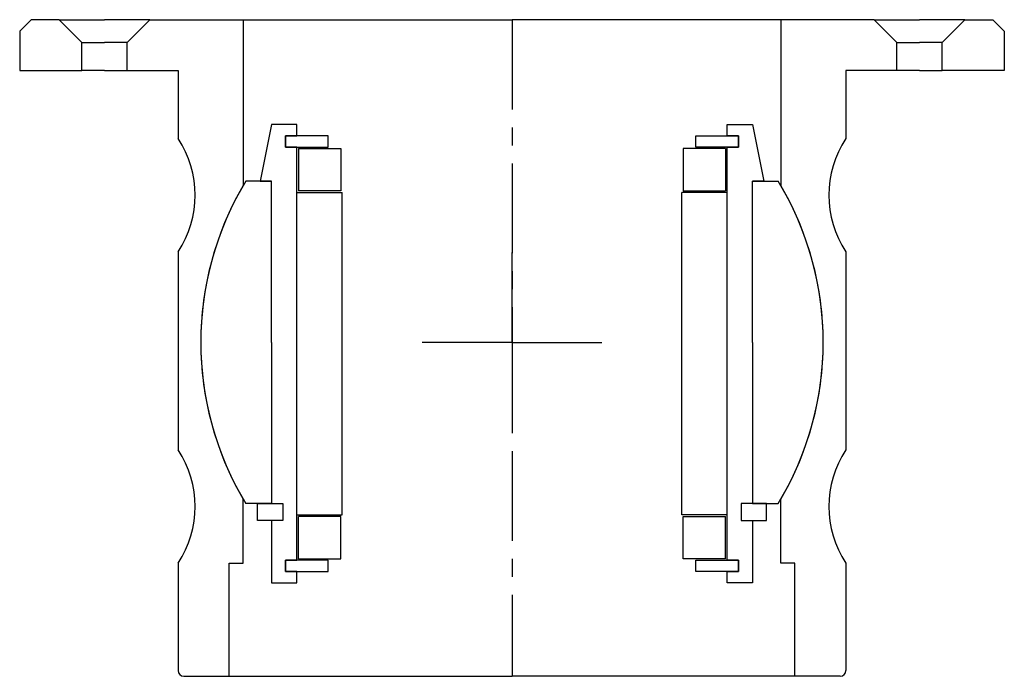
# Model space of a CAD drawing. Header units: millimetres. Extents: x -87 to 87, y -116 to 0.
import ezdxf

# ---------------------------------------------------------------- set-up
doc = ezdxf.new("R2010")
doc.units = ezdxf.units.MM
doc.header["$LTSCALE"] = 0.5
doc.header["$MEASUREMENT"] = 0
doc.linetypes.add('CENTER', pattern=[50.8, 31.75, -6.35, 6.35, -6.35])
doc.layers.get('0').update_dxf_attribs({"linetype": 'CONTINUOUS'})
doc.layers.add('Center', color=1, linetype='CENTER')

# ---------------------------------------------------------------- blocks, each defined once
blk = doc.blocks.new('M29-101 & M25-101')
for p, q in [((-87, -2), (-85, 0)), ((-80, 0), (-85, 0)), ((-76, -4), (-80, 0)), ((-80, 0), (-72, 0)), ((-64, 0), (-72, 0)), ((-68, -4), (-64, 0)), ((-64, 0), (-47.5, 0)), ((-47.5, 0), (-47.5, -29.27)), ((-47.5, 0), (0, 0)), ((47.5, 0), (0, 0)), ((64, 0), (47.5, 0)), ((47.5, 0), (47.5, -29.27)), ((64, 0), (72, 0)), ((68, -4), (64, 0)), ((80, 0), (72, 0)), ((76, -4), (80, 0)), ((80, 0), (85, 0)), ((87, -2), (85, 0)), ((-87, -2), (-87, -9)), ((87, -2), (87, -9)), ((-76, -4), (-72, -4)), ((-76, -9), (-76, -4)), ((-68, -4), (-72, -4)), ((-68, -9), (-68, -4)), ((68, -9), (68, -4)), ((68, -4), (72, -4)), ((76, -4), (72, -4)), ((76, -9), (76, -4)), ((-87, -9), (-76, -9)), ((-72, -9), (-76, -9)), ((-72, -9), (-68, -9)), ((-68, -9), (-59, -9)), ((-59, -9), (-59, -21)), ((68, -9), (59, -9)), ((59, -9), (59, -21)), ((72, -9), (68, -9)), ((72, -9), (76, -9)), ((87, -9), (76, -9)), ((-59, -41), (-59, -76)), ((59, -41), (59, -76)), ((-47.5, -96), (-47.5, -84.73)), ((47.5, -96), (47.5, -84.73)), ((-59, -96), (-59, -115)), ((-50, -116), (-50, -96)), ((-50, -96), (-47.5, -96)), ((50, -96), (47.5, -96)), ((50, -116), (50, -96)), ((59, -96), (59, -115)), ((-58, -116), (-50, -116)), ((-50, -116), (0, -116)), ((50, -116), (0, -116)), ((58, -116), (50, -116))]:
    blk.add_line(p, q)
for centre, radius, start, end in [((-74.17, -31), 18.17, 326.6015, 33.3985), ((74.17, -31), 18.17, 146.6015, 213.3985), ((0, -57), 55, 149.7274, 210.2726), ((0, -57), 55, 329.7274, 30.2726), ((-74.17, -86), 18.17, 326.6015, 33.3985), ((74.17, -86), 18.17, 146.6015, 213.3985), ((-58, -115), 1, 180, 270), ((58, -115), 1, 270, 0)]:
    blk.add_arc(centre, radius, start, end)
at = {"layer": 'Center'}
blk.add_line((0, 0), (0, -116), dxfattribs=at)
blk = doc.blocks.new('M27-105 & M15-101 - dia60')
for p, q in [((-42.5, 31.5), (-42.5, 42.5)), ((-42.5, 42.5), (-38, 42.5)), ((-38, 42.5), (-38, 40.5)), ((38, 42.5), (38, 40.5)), ((42.5, 42.5), (38, 42.5)), ((42.5, 31.5), (42.5, 42.5)), ((-40, 40.5), (-32.5, 40.5)), ((-38, 40.5), (-40, 40.5)), ((-40, 40.5), (-40, 38.5)), ((-40, 38.5), (-40, 40.5)), ((-32.5, 40.5), (-32.5, 38.5)), ((32.5, 40.5), (32.5, 38.5)), ((40, 40.5), (32.5, 40.5)), ((38, 40.5), (40, 40.5)), ((40, 38.5), (40, 40.5)), ((40, 40.5), (40, 38.5)), ((-32.5, 38.5), (-40, 38.5)), ((-40, 38.5), (-38, 38.5)), ((-38, 38.5), (-38, -34.5)), ((32.5, 38.5), (40, 38.5)), ((40, 38.5), (38, 38.5)), ((38, 38.5), (38, -34.5)), ((-37.75, 38.25), (-30.25, 38.25)), ((-37.75, 38.25), (-37.75, 30.75)), ((-30.25, 38.25), (-30.25, 30.75)), ((30.25, 38.25), (30.25, 30.75)), ((37.75, 38.25), (30.25, 38.25)), ((37.75, 38.25), (37.75, 30.75)), ((-40.5, 31.5), (-45, 31.5)), ((-45, 31.5), (-45, 28.5)), ((-40.5, 31.5), (-42.5, 31.5)), ((-40.5, 28.5), (-40.5, 31.5)), ((-40.5, 28.5), (-40.5, 31.5)), ((40.5, 28.5), (40.5, 31.5)), ((40.5, 28.5), (40.5, 31.5)), ((40.5, 31.5), (45, 31.5)), ((40.5, 31.5), (42.5, 31.5)), ((45, 31.5), (45, 28.5)), ((-38, 30.5), (-38, -26.5)), ((-38, 30.5), (-30, 30.5)), ((-30.25, 30.75), (-37.75, 30.75)), ((-30, 30.5), (-30, -26.5)), ((38, 30.5), (30, 30.5)), ((30, 30.5), (30, -26.5)), ((30.25, 30.75), (37.75, 30.75)), ((38, 30.5), (38, -26.5)), ((-42.5, 28.5), (-47.04, 28.5)), ((-45, 28.5), (-40.5, 28.5)), ((-42.5, 0), (-42.5, 28.5)), ((-42.5, 28.5), (-40.5, 28.5)), ((45, 28.5), (40.5, 28.5)), ((42.5, 28.5), (40.5, 28.5)), ((42.5, 28.5), (47.04, 28.5)), ((42.5, 0), (42.5, 28.5)), ((-42.5, 0), (-42.5, -28.5)), ((42.5, 0), (42.5, -28.5)), ((-38, -26.5), (-30, -26.5)), ((-37.75, -34.25), (-37.75, -26.75)), ((-30.25, -26.75), (-37.75, -26.75)), ((-30.25, -34.25), (-30.25, -26.75)), ((38, -26.5), (30, -26.5)), ((30.25, -26.75), (37.75, -26.75)), ((30.25, -34.25), (30.25, -26.75)), ((37.75, -34.25), (37.75, -26.75)), ((-42.5, -28.5), (-47.04, -28.5)), ((-42.5, -38.5), (-44.5, -28.5)), ((-44.5, -28.5), (-42.5, -28.5)), ((44.5, -28.5), (42.5, -28.5)), ((42.5, -28.5), (47.04, -28.5)), ((42.5, -38.5), (44.5, -28.5)), ((-40, -34.5), (-32.5, -34.5)), ((-38, -34.5), (-40, -34.5)), ((-40, -34.5), (-40, -36.5)), ((-40, -36.5), (-40, -34.5)), ((-37.75, -34.25), (-30.25, -34.25)), ((-32.5, -34.5), (-32.5, -36.5)), ((37.75, -34.25), (30.25, -34.25)), ((32.5, -34.5), (32.5, -36.5)), ((40, -34.5), (32.5, -34.5)), ((38, -34.5), (40, -34.5)), ((40, -36.5), (40, -34.5)), ((40, -34.5), (40, -36.5)), ((-32.5, -36.5), (-40, -36.5)), ((-40, -36.5), (-38, -36.5)), ((-38, -36.5), (-38, -38.5)), ((32.5, -36.5), (40, -36.5)), ((40, -36.5), (38, -36.5)), ((38, -36.5), (38, -38.5)), ((-38, -38.5), (-42.5, -38.5)), ((38, -38.5), (42.5, -38.5))]:
    blk.add_line(p, q)
for start, end in [(148.7896, 211.2104), (328.7896, 31.2104)]:
    blk.add_arc((0, 0), 55, start, end)
at = {"layer": 'Center'}
for q in [(0, 18.34), (-17.84, 0), (0, -18.34), (18.34, 0)]:
    blk.add_line((0, 0), q, dxfattribs=at)

msp = doc.modelspace()

# ---------------------------------------------------------------- block references
msp.add_blockref('M29-101 & M25-101', (0, 0))
at = {"rotation": 180}
msp.add_blockref('M27-105 & M15-101 - dia60', (0, -57), dxfattribs=at)

doc.saveas('drawing.dxf')
